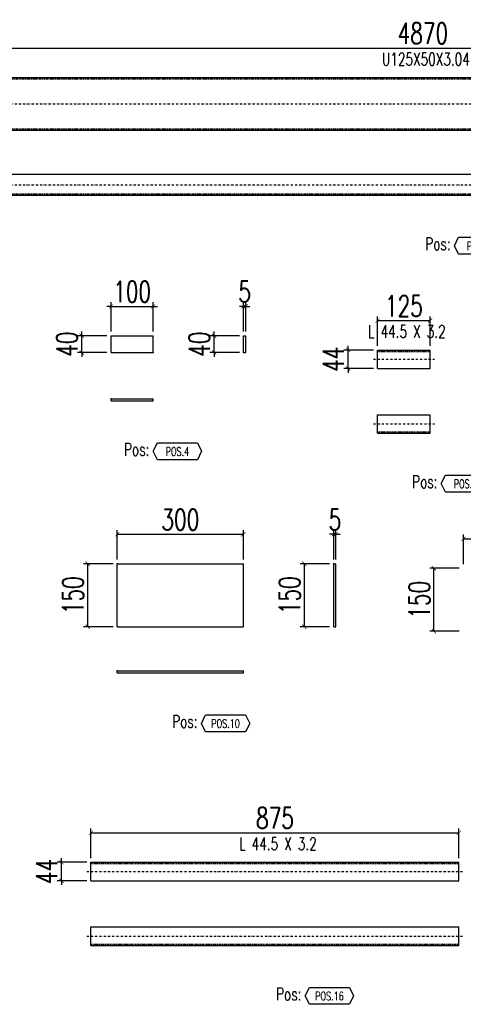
# Model space of a CAD drawing. Header units: feet. Extents: x -13577 to 173285, y -65833 to 34873.
# Tile 23 of 127: x 67005 to 68059, y -56395 to -54052. Entities that reach past the tile are written whole.
import ezdxf
from ezdxf.enums import TextEntityAlignment as Align

# ---------------------------------------------------------------- set-up
doc = ezdxf.new("R2010")
doc.units = ezdxf.units.FT
doc.header["$LTSCALE"] = 10
doc.header["$MEASUREMENT"] = 0
doc.linetypes.add('DASHDOT', pattern=[1, 0.5, -0.25, 0, -0.25])
doc.linetypes.add('HIDDEN', pattern=[0.375, 0.25, -0.125])
doc.layers.get('0').update_dxf_attribs({"linetype": 'CONTINUOUS'})
doc.layers.get('Defpoints').update_dxf_attribs({"linetype": 'CONTINUOUS'})
for name, color, linetype in [('A', 2, 'DASHDOT'), ('G', 3, 'CONTINUOUS'), ('POS_BOX', 6, 'CONTINUOUS'), ('POS_DES', 2, 'CONTINUOUS'), ('POS_MAT', 2, 'CONTINUOUS'), ('TR', 6, 'HIDDEN'), ('TXT1', 7, 'CONTINUOUS')]:
    doc.layers.add(name, color=color, linetype=linetype)
doc.styles.add('1', font='romans.shx', dxfattribs={"width": 0.7, "height": 50})
doc.styles.add('POS', font='ROMANS', dxfattribs={"width": 0.7})
doc.dimstyles.get("Standard").update_dxf_attribs({"dimtxt": 50, "dimasz": 1, "dimexe": 1, "dimexo": 1, "dimgap": 1, "dimtad": 1, "dimdec": 0, "dimdsep": 46, "dimtxsty": '1', "dimblk": 'ARCHTICK', "dimcen": 3, "dimclrd": 1, "dimclre": 1, "dimclrt": 3, "dimadec": 0, "dimazin": 0, "dimtfac": 1, "dimtdec": 0, "dimtix": 1, "dimtmove": 0, "dimatfit": 3, "dimfxl": 0, "dimtolj": 1, "dimarcsym": 0})

# ---------------------------------------------------------------- blocks, each defined once
blk = doc.blocks.new('_ArchTick')
at = {"color": 0, "linetype": 'ByBlock', "const_width": 0.15}
blk.add_lwpolyline([(-0.5, -0.5), (0.5, 0.5)], dxfattribs=at)
blk = doc.blocks.new('*D949')
at = {"layer": 'Defpoints', "color": 0}
for p in [(70398.2, -54120), (65528, -54190), (70398.2, -54190)]:
    blk.add_point(p, dxfattribs=at)
at = {"layer": 'TXT1', "color": 1, "lineweight": -2, "transparency": 16777216}
for p, q in [((65528, -54180), (65528, -54110)), ((65528, -54120), (70398.2, -54120)), ((70398.2, -54180), (70398.2, -54110))]:
    blk.add_line(p, q, dxfattribs=at)
at = {"layer": 'TXT1', "color": 1, "lineweight": -2, "transparency": 16777216, "xscale": 10, "yscale": 10, "zscale": 10, "rotation": 180}
blk.add_blockref('_ArchTick', (65528, -54120), dxfattribs=at)
at = {"layer": 'TXT1', "color": 1, "lineweight": -2, "transparency": 16777216, "xscale": 10, "yscale": 10, "zscale": 10}
blk.add_blockref('_ArchTick', (70398.2, -54120), dxfattribs=at)
at = {"layer": 'TXT1', "color": 3, "transparency": 16777216, "insert": (67963.1, -54085), "char_height": 50, "attachment_point": 5, "style": '1'}
blk.add_mtext('\\A1;4870', dxfattribs=at)
blk = doc.blocks.new('POSITION_PRO')
at = {"layer": 'POS_BOX'}
blk.add_lwpolyline([(10.5, -2), (9.5, -4), (0, -4), (-1, -2), (0, 0), (9.5, 0)], close=True, dxfattribs=at)
at = {"insert": (-7.93, -0.05), "char_height": 3, "width": 11.9956, "attachment_point": 1, "style": 'POS'}
blk.add_mtext('Pos:', dxfattribs=at)
at = {"style": 'POS', "width": 0.7}
blk.add_attdef('POS_PEZ', text='', height=2, dxfattribs=at).set_placement((4.76, -3.05), align=Align.CENTER)
at = {"layer": 'POS_DES', "style": 'POS', "width": 0.7, "flags": 1}
for tag, p in [('LAR_PRO', (-7.79, -4.53)), ('SPE_PRO', (-7.8, -5.07)), ('LUN_PRO', (-7.82, -5.58))]:
    blk.add_attdef(tag, p, '', height=0.35, dxfattribs=at)
at = {"layer": 'POS_MAT', "style": 'POS', "width": 0.7, "flags": 1}
for tag, p in [('MAT_PRO', (-6.89, -4.03)), ('NOM_PRO', (-6.94, -6.11)), ('PUN_NET', (-6.94, -7.16)), ('PUN_LIS', (-6.94, -6.63)), ('PUN_NET2', (-6.94, -7.74)), ('MAR_CMP', (-6.89, -8.22)), ('NOT_PEZ', (-6.89, -9.21)), ('QTA_PEZ', (-6.89, -8.75))]:
    blk.add_attdef(tag, text='', height=0.35, dxfattribs=at).set_placement(p, align=Align.CENTER)
blk = doc.blocks.new('*D961')
at = {"layer": 'Defpoints', "color": 0}
for p in [(67321.9, -54734.3), (67221.9, -54804.3), (67321.9, -54804.3)]:
    blk.add_point(p, dxfattribs=at)
at = {"layer": 'TXT1', "color": 1, "lineweight": -2, "transparency": 16777216}
for p, q in [((67221.9, -54794.3), (67221.9, -54724.3)), ((67321.9, -54794.3), (67321.9, -54724.3)), ((67221.9, -54734.3), (67211.9, -54734.3)), ((67221.9, -54734.3), (67321.9, -54734.3)), ((67321.9, -54734.3), (67331.9, -54734.3))]:
    blk.add_line(p, q, dxfattribs=at)
at = {"layer": 'TXT1', "color": 1, "lineweight": -2, "transparency": 16777216, "xscale": 10, "yscale": 10, "zscale": 10}
blk.add_blockref('_ArchTick', (67221.9, -54734.3), dxfattribs=at)
at = {"layer": 'TXT1', "color": 1, "lineweight": -2, "transparency": 16777216, "xscale": 10, "yscale": 10, "zscale": 10, "rotation": 180}
blk.add_blockref('_ArchTick', (67321.9, -54734.3), dxfattribs=at)
at = {"layer": 'TXT1', "color": 3, "transparency": 16777216, "insert": (67271.9, -54699.3), "char_height": 50, "attachment_point": 5, "style": '1'}
blk.add_mtext('\\A1;100', dxfattribs=at)
blk = doc.blocks.new('*D962')
at = {"layer": 'Defpoints', "color": 0}
for p in [(67151.9, -54804.3), (67221.9, -54804.3), (67221.9, -54844.3)]:
    blk.add_point(p, dxfattribs=at)
at = {"layer": 'TXT1', "color": 1, "lineweight": -2, "transparency": 16777216}
for p, q in [((67151.9, -54804.3), (67151.9, -54794.3)), ((67211.9, -54804.3), (67141.9, -54804.3)), ((67151.9, -54844.3), (67151.9, -54804.3)), ((67211.9, -54844.3), (67141.9, -54844.3)), ((67151.9, -54844.3), (67151.9, -54854.3))]:
    blk.add_line(p, q, dxfattribs=at)
at = {"layer": 'TXT1', "color": 1, "lineweight": -2, "transparency": 16777216, "xscale": 10, "yscale": 10, "zscale": 10}
for p, rotation in [((67151.9, -54804.3), 270), ((67151.9, -54844.3), 90)]:
    blk.add_blockref('_ArchTick', p, dxfattribs=dict(at, rotation=rotation))
at = {"layer": 'TXT1', "color": 3, "transparency": 16777216, "insert": (67116.9, -54824.3), "char_height": 50, "attachment_point": 5, "rotation": 90, "style": '1'}
blk.add_mtext('\\A1;40', dxfattribs=at)
blk = doc.blocks.new('*D963')
at = {"layer": 'Defpoints', "color": 0}
for p in [(67541.9, -54734.3), (67536.9, -54804.3), (67541.9, -54804.3)]:
    blk.add_point(p, dxfattribs=at)
at = {"layer": 'TXT1', "color": 1, "lineweight": -2, "transparency": 16777216}
for p, q in [((67536.9, -54794.3), (67536.9, -54724.3)), ((67541.9, -54794.3), (67541.9, -54724.3)), ((67536.9, -54734.3), (67526.9, -54734.3)), ((67536.9, -54734.3), (67541.9, -54734.3)), ((67541.9, -54734.3), (67551.9, -54734.3))]:
    blk.add_line(p, q, dxfattribs=at)
at = {"layer": 'TXT1', "color": 1, "lineweight": -2, "transparency": 16777216, "xscale": 10, "yscale": 10, "zscale": 10}
blk.add_blockref('_ArchTick', (67536.9, -54734.3), dxfattribs=at)
at = {"layer": 'TXT1', "color": 1, "lineweight": -2, "transparency": 16777216, "xscale": 10, "yscale": 10, "zscale": 10, "rotation": 180}
blk.add_blockref('_ArchTick', (67541.9, -54734.3), dxfattribs=at)
at = {"layer": 'TXT1', "color": 3, "transparency": 16777216, "insert": (67539.4, -54699.3), "char_height": 50, "attachment_point": 5, "style": '1'}
blk.add_mtext('\\A1;5', dxfattribs=at)
blk = doc.blocks.new('*D964')
at = {"layer": 'Defpoints', "color": 0}
for p in [(67466.9, -54804.3), (67536.9, -54804.3), (67536.9, -54844.3)]:
    blk.add_point(p, dxfattribs=at)
at = {"layer": 'TXT1', "color": 1, "lineweight": -2, "transparency": 16777216}
for p, q in [((67466.9, -54804.3), (67466.9, -54794.3)), ((67526.9, -54804.3), (67456.9, -54804.3)), ((67466.9, -54844.3), (67466.9, -54804.3)), ((67526.9, -54844.3), (67456.9, -54844.3)), ((67466.9, -54844.3), (67466.9, -54854.3))]:
    blk.add_line(p, q, dxfattribs=at)
at = {"layer": 'TXT1', "color": 1, "lineweight": -2, "transparency": 16777216, "xscale": 10, "yscale": 10, "zscale": 10}
for p, rotation in [((67466.9, -54804.3), 270), ((67466.9, -54844.3), 90)]:
    blk.add_blockref('_ArchTick', p, dxfattribs=dict(at, rotation=rotation))
at = {"layer": 'TXT1', "color": 3, "transparency": 16777216, "insert": (67431.9, -54824.3), "char_height": 50, "attachment_point": 5, "rotation": 90, "style": '1'}
blk.add_mtext('\\A1;40', dxfattribs=at)
blk = doc.blocks.new('POSITION_LAM')
at = {"layer": 'POS_BOX'}
blk.add_lwpolyline([(10.5, -2), (9.5, -4), (0, -4), (-1, -2), (0, 0), (9.5, 0)], close=True, dxfattribs=at)
at = {"insert": (-7.93, -0.05), "char_height": 3, "width": 11.9956, "attachment_point": 1, "style": 'POS'}
blk.add_mtext('Pos:', dxfattribs=at)
at = {"style": 'POS', "width": 0.7}
blk.add_attdef('POS_PEZ', text='', height=2, dxfattribs=at).set_placement((4.76, -3.05), align=Align.CENTER)
at = {"layer": 'POS_DES', "style": 'POS', "width": 0.7, "flags": 1}
for tag, p in [('LAR_PRO', (-7.79, -4.53)), ('SPE_PRO', (-7.8, -5.07)), ('LUN_PRO', (-7.82, -5.58))]:
    blk.add_attdef(tag, p, '', height=0.35, dxfattribs=at)
at = {"layer": 'POS_MAT', "style": 'POS', "width": 0.7, "flags": 1}
for tag, p in [('MAT_PRO', (-6.89, -4.03)), ('NOM_PRO', (-6.94, -6.11)), ('PUN_NET', (-6.94, -7.16)), ('PUN_LIS', (-6.94, -6.63)), ('PUN_NET2', (-6.94, -7.74)), ('MAR_CMP', (-6.89, -8.22)), ('NOT_PEZ', (-6.89, -9.21)), ('QTA_PEZ', (-6.89, -8.75))]:
    blk.add_attdef(tag, text='', height=0.35, dxfattribs=at).set_placement(p, align=Align.CENTER)
blk = doc.blocks.new('*D965')
at = {"layer": 'Defpoints', "color": 0}
for p in [(67980.4, -54768.2), (67855.4, -54838.2), (67980.4, -54838.2)]:
    blk.add_point(p, dxfattribs=at)
at = {"layer": 'TXT1', "color": 1, "lineweight": -2, "transparency": 16777216}
for p, q in [((67855.4, -54828.2), (67855.4, -54758.2)), ((67855.4, -54768.2), (67980.4, -54768.2)), ((67980.4, -54828.2), (67980.4, -54758.2))]:
    blk.add_line(p, q, dxfattribs=at)
at = {"layer": 'TXT1', "color": 1, "lineweight": -2, "transparency": 16777216, "xscale": 10, "yscale": 10, "zscale": 10, "rotation": 180}
blk.add_blockref('_ArchTick', (67855.4, -54768.2), dxfattribs=at)
at = {"layer": 'TXT1', "color": 1, "lineweight": -2, "transparency": 16777216, "xscale": 10, "yscale": 10, "zscale": 10}
blk.add_blockref('_ArchTick', (67980.4, -54768.2), dxfattribs=at)
at = {"layer": 'TXT1', "color": 3, "transparency": 16777216, "insert": (67917.9, -54733.2), "char_height": 50, "attachment_point": 5, "style": '1'}
blk.add_mtext('\\A1;125', dxfattribs=at)
blk = doc.blocks.new('*D966')
at = {"layer": 'Defpoints', "color": 0}
for p in [(67785.4, -54838.2), (67855.4, -54838.2), (67855.4, -54882.2)]:
    blk.add_point(p, dxfattribs=at)
at = {"layer": 'TXT1', "color": 1, "lineweight": -2, "transparency": 16777216}
for p, q in [((67845.4, -54838.2), (67775.4, -54838.2)), ((67785.4, -54838.2), (67785.4, -54828.2)), ((67785.4, -54882.2), (67785.4, -54838.2)), ((67845.4, -54882.2), (67775.4, -54882.2)), ((67785.4, -54882.2), (67785.4, -54892.2))]:
    blk.add_line(p, q, dxfattribs=at)
at = {"layer": 'TXT1', "color": 1, "lineweight": -2, "transparency": 16777216, "xscale": 10, "yscale": 10, "zscale": 10}
for p, rotation in [((67785.4, -54838.2), 270), ((67785.4, -54882.2), 90)]:
    blk.add_blockref('_ArchTick', p, dxfattribs=dict(at, rotation=rotation))
at = {"layer": 'TXT1', "color": 3, "transparency": 16777216, "insert": (67750.4, -54860.2), "char_height": 50, "attachment_point": 5, "rotation": 90, "style": '1'}
blk.add_mtext('\\A1;44', dxfattribs=at)
blk = doc.blocks.new('*D985')
at = {"layer": 'Defpoints', "color": 0}
for p in [(67536.4, -55276.7), (67236.4, -55346.7), (67536.4, -55346.7)]:
    blk.add_point(p, dxfattribs=at)
at = {"layer": 'TXT1', "color": 1, "lineweight": -2, "transparency": 16777216}
for p, q in [((67236.4, -55336.7), (67236.4, -55266.7)), ((67536.4, -55336.7), (67536.4, -55266.7)), ((67236.4, -55276.7), (67536.4, -55276.7))]:
    blk.add_line(p, q, dxfattribs=at)
at = {"layer": 'TXT1', "color": 1, "lineweight": -2, "transparency": 16777216, "xscale": 10, "yscale": 10, "zscale": 10, "rotation": 180}
blk.add_blockref('_ArchTick', (67236.4, -55276.7), dxfattribs=at)
at = {"layer": 'TXT1', "color": 1, "lineweight": -2, "transparency": 16777216, "xscale": 10, "yscale": 10, "zscale": 10}
blk.add_blockref('_ArchTick', (67536.4, -55276.7), dxfattribs=at)
at = {"layer": 'TXT1', "color": 3, "transparency": 16777216, "insert": (67386.4, -55241.7), "char_height": 50, "attachment_point": 5, "style": '1'}
blk.add_mtext('\\A1;300', dxfattribs=at)
blk = doc.blocks.new('*D986')
at = {"layer": 'Defpoints', "color": 0}
for p in [(67166.4, -55346.7), (67236.4, -55346.7), (67236.4, -55496.7)]:
    blk.add_point(p, dxfattribs=at)
at = {"layer": 'TXT1', "color": 1, "lineweight": -2, "transparency": 16777216}
for p, q in [((67226.4, -55346.7), (67156.4, -55346.7)), ((67166.4, -55496.7), (67166.4, -55346.7)), ((67226.4, -55496.7), (67156.4, -55496.7))]:
    blk.add_line(p, q, dxfattribs=at)
at = {"layer": 'TXT1', "color": 1, "lineweight": -2, "transparency": 16777216, "xscale": 10, "yscale": 10, "zscale": 10}
for p, rotation in [((67166.4, -55346.7), 90), ((67166.4, -55496.7), 270)]:
    blk.add_blockref('_ArchTick', p, dxfattribs=dict(at, rotation=rotation))
at = {"layer": 'TXT1', "color": 3, "transparency": 16777216, "insert": (67131.4, -55421.7), "char_height": 50, "attachment_point": 5, "rotation": 90, "style": '1'}
blk.add_mtext('\\A1;150', dxfattribs=at)
blk = doc.blocks.new('*D987')
at = {"layer": 'Defpoints', "color": 0}
for p in [(67756.4, -55276.7), (67751.4, -55346.7), (67756.4, -55346.7)]:
    blk.add_point(p, dxfattribs=at)
at = {"layer": 'TXT1', "color": 1, "lineweight": -2, "transparency": 16777216}
for p, q in [((67751.4, -55336.7), (67751.4, -55266.7)), ((67756.4, -55336.7), (67756.4, -55266.7)), ((67751.4, -55276.7), (67741.4, -55276.7)), ((67751.4, -55276.7), (67756.4, -55276.7)), ((67756.4, -55276.7), (67766.4, -55276.7))]:
    blk.add_line(p, q, dxfattribs=at)
at = {"layer": 'TXT1', "color": 1, "lineweight": -2, "transparency": 16777216, "xscale": 10, "yscale": 10, "zscale": 10}
blk.add_blockref('_ArchTick', (67751.4, -55276.7), dxfattribs=at)
at = {"layer": 'TXT1', "color": 1, "lineweight": -2, "transparency": 16777216, "xscale": 10, "yscale": 10, "zscale": 10, "rotation": 180}
blk.add_blockref('_ArchTick', (67756.4, -55276.7), dxfattribs=at)
at = {"layer": 'TXT1', "color": 3, "transparency": 16777216, "insert": (67753.9, -55241.7), "char_height": 50, "attachment_point": 5, "style": '1'}
blk.add_mtext('\\A1;5', dxfattribs=at)
blk = doc.blocks.new('*D988')
at = {"layer": 'Defpoints', "color": 0}
for p in [(67681.4, -55346.7), (67751.4, -55346.7), (67751.4, -55496.7)]:
    blk.add_point(p, dxfattribs=at)
at = {"layer": 'TXT1', "color": 1, "lineweight": -2, "transparency": 16777216}
for p, q in [((67741.4, -55346.7), (67671.4, -55346.7)), ((67681.4, -55496.7), (67681.4, -55346.7)), ((67741.4, -55496.7), (67671.4, -55496.7))]:
    blk.add_line(p, q, dxfattribs=at)
at = {"layer": 'TXT1', "color": 1, "lineweight": -2, "transparency": 16777216, "xscale": 10, "yscale": 10, "zscale": 10}
for p, rotation in [((67681.4, -55346.7), 90), ((67681.4, -55496.7), 270)]:
    blk.add_blockref('_ArchTick', p, dxfattribs=dict(at, rotation=rotation))
at = {"layer": 'TXT1', "color": 3, "transparency": 16777216, "insert": (67646.4, -55421.7), "char_height": 50, "attachment_point": 5, "rotation": 90, "style": '1'}
blk.add_mtext('\\A1;150', dxfattribs=at)
blk = doc.blocks.new('*D989')
at = {"layer": 'Defpoints', "color": 0}
for p in [(68324.5, -55287.6), (68059.5, -55357.6), (68324.5, -55357.6)]:
    blk.add_point(p, dxfattribs=at)
at = {"layer": 'TXT1', "color": 1, "lineweight": -2, "transparency": 16777216}
for p, q in [((68059.5, -55347.6), (68059.5, -55277.6)), ((68059.5, -55287.6), (68324.5, -55287.6)), ((68324.5, -55347.6), (68324.5, -55277.6))]:
    blk.add_line(p, q, dxfattribs=at)
at = {"layer": 'TXT1', "color": 1, "lineweight": -2, "transparency": 16777216, "xscale": 10, "yscale": 10, "zscale": 10, "rotation": 180}
blk.add_blockref('_ArchTick', (68059.5, -55287.6), dxfattribs=at)
at = {"layer": 'TXT1', "color": 1, "lineweight": -2, "transparency": 16777216, "xscale": 10, "yscale": 10, "zscale": 10}
blk.add_blockref('_ArchTick', (68324.5, -55287.6), dxfattribs=at)
at = {"layer": 'TXT1', "color": 3, "transparency": 16777216, "insert": (68192, -55252.6), "char_height": 50, "attachment_point": 5, "style": '1'}
blk.add_mtext('\\A1;265', dxfattribs=at)
blk = doc.blocks.new('*D990')
at = {"layer": 'Defpoints', "color": 0}
for p in [(67989.5, -55357.6), (68059.5, -55357.6), (68059.5, -55507.6)]:
    blk.add_point(p, dxfattribs=at)
at = {"layer": 'TXT1', "color": 1, "lineweight": -2, "transparency": 16777216}
for p, q in [((68049.5, -55357.6), (67979.5, -55357.6)), ((67989.5, -55507.6), (67989.5, -55357.6)), ((68049.5, -55507.6), (67979.5, -55507.6))]:
    blk.add_line(p, q, dxfattribs=at)
at = {"layer": 'TXT1', "color": 1, "lineweight": -2, "transparency": 16777216, "xscale": 10, "yscale": 10, "zscale": 10}
for p, rotation in [((67989.5, -55357.6), 90), ((67989.5, -55507.6), 270)]:
    blk.add_blockref('_ArchTick', p, dxfattribs=dict(at, rotation=rotation))
at = {"layer": 'TXT1', "color": 3, "transparency": 16777216, "insert": (67954.5, -55432.6), "char_height": 50, "attachment_point": 5, "rotation": 90, "style": '1'}
blk.add_mtext('\\A1;150', dxfattribs=at)
blk = doc.blocks.new('*D1015')
at = {"layer": 'Defpoints', "color": 0}
for p in [(68048.9, -55987.2), (67173.9, -56057.2), (68048.9, -56057.2)]:
    blk.add_point(p, dxfattribs=at)
at = {"layer": 'TXT1', "color": 1, "lineweight": -2, "transparency": 16777216}
for p, q in [((67173.9, -56047.2), (67173.9, -55977.2)), ((67173.9, -55987.2), (68048.9, -55987.2)), ((68048.9, -56047.2), (68048.9, -55977.2))]:
    blk.add_line(p, q, dxfattribs=at)
at = {"layer": 'TXT1', "color": 1, "lineweight": -2, "transparency": 16777216, "xscale": 10, "yscale": 10, "zscale": 10, "rotation": 180}
blk.add_blockref('_ArchTick', (67173.9, -55987.2), dxfattribs=at)
at = {"layer": 'TXT1', "color": 1, "lineweight": -2, "transparency": 16777216, "xscale": 10, "yscale": 10, "zscale": 10}
blk.add_blockref('_ArchTick', (68048.9, -55987.2), dxfattribs=at)
at = {"layer": 'TXT1', "color": 3, "transparency": 16777216, "insert": (67611.4, -55952.2), "char_height": 50, "attachment_point": 5, "style": '1'}
blk.add_mtext('\\A1;875', dxfattribs=at)
blk = doc.blocks.new('*D1016')
at = {"layer": 'Defpoints', "color": 0}
for p in [(67103.9, -56057.2), (67173.9, -56057.2), (67173.9, -56101.2)]:
    blk.add_point(p, dxfattribs=at)
at = {"layer": 'TXT1', "color": 1, "lineweight": -2, "transparency": 16777216}
for p, q in [((67163.9, -56057.2), (67093.9, -56057.2)), ((67103.9, -56057.2), (67103.9, -56047.2)), ((67103.9, -56101.2), (67103.9, -56057.2)), ((67163.9, -56101.2), (67093.9, -56101.2)), ((67103.9, -56101.2), (67103.9, -56111.2))]:
    blk.add_line(p, q, dxfattribs=at)
at = {"layer": 'TXT1', "color": 1, "lineweight": -2, "transparency": 16777216, "xscale": 10, "yscale": 10, "zscale": 10}
for p, rotation in [((67103.9, -56057.2), 270), ((67103.9, -56101.2), 90)]:
    blk.add_blockref('_ArchTick', p, dxfattribs=dict(at, rotation=rotation))
at = {"layer": 'TXT1', "color": 3, "transparency": 16777216, "insert": (67068.9, -56079.2), "char_height": 50, "attachment_point": 5, "rotation": 90, "style": '1'}
blk.add_mtext('\\A1;44', dxfattribs=at)

msp = doc.modelspace()

# ---------------------------------------------------------------- linework, layer by layer
at = {"layer": 'A'}
for p, q in [((65518, -54252.5), (70408.2, -54252.5)), ((65518, -54445), (70408.2, -54445)), ((67845.4, -54860.2), (67990.4, -54860.2)), ((67845.4, -55014.2), (67990.4, -55014.2)), ((67163.9, -56079.2), (68058.9, -56079.2)), ((67163.9, -56233.2), (68058.9, -56233.2))]:
    msp.add_line(p, q, dxfattribs=at)
for p in [(67321.9, -54844.3), (67536.9, -54844.3), (67855.4, -54841.4), (67221.9, -54954.3), (67855.4, -55033), (67236.4, -55346.7), (67751.4, -55346.7), (67236.4, -55601.7), (67173.9, -56060.4), (67173.9, -56252)]:
    msp.add_point(p, dxfattribs=at)
at = {"layer": 'G'}
for p, q in [((65528, -54190), (70398.2, -54190)), ((65528, -54315), (70398.2, -54315)), ((65528, -54420), (70398.2, -54420)), ((65528, -54470), (70398.2, -54470)), ((67221.9, -54844.3), (67221.9, -54804.3)), ((67221.9, -54804.3), (67321.9, -54804.3)), ((67321.9, -54844.3), (67321.9, -54804.3)), ((67536.9, -54844.3), (67536.9, -54804.3)), ((67536.9, -54804.3), (67541.9, -54804.3)), ((67541.9, -54844.3), (67541.9, -54804.3)), ((67221.9, -54844.3), (67321.9, -54844.3)), ((67536.9, -54844.3), (67541.9, -54844.3)), ((67855.4, -54838.2), (67980.4, -54838.2)), ((67855.4, -54882.2), (67855.4, -54838.2)), ((67980.4, -54882.2), (67980.4, -54838.2)), ((67855.4, -54882.2), (67980.4, -54882.2)), ((67221.9, -54954.3), (67321.9, -54954.3)), ((67221.9, -54959.3), (67221.9, -54954.3)), ((67221.9, -54959.3), (67321.9, -54959.3)), ((67321.9, -54959.3), (67321.9, -54954.3)), ((67855.4, -54992.2), (67980.4, -54992.2)), ((67855.4, -55036.2), (67855.4, -54992.2)), ((67980.4, -55036.2), (67980.4, -54992.2)), ((67855.4, -55036.2), (67980.4, -55036.2)), ((67236.4, -55346.7), (67536.4, -55346.7)), ((67236.4, -55496.7), (67236.4, -55346.7)), ((67536.4, -55496.7), (67536.4, -55346.7)), ((67751.4, -55346.7), (67756.4, -55346.7)), ((67751.4, -55496.7), (67751.4, -55346.7)), ((67756.4, -55496.7), (67756.4, -55346.7)), ((67236.4, -55496.7), (67536.4, -55496.7)), ((67751.4, -55496.7), (67756.4, -55496.7)), ((67236.4, -55601.7), (67536.4, -55601.7)), ((67236.4, -55606.7), (67236.4, -55601.7)), ((67236.4, -55606.7), (67536.4, -55606.7)), ((67536.4, -55606.7), (67536.4, -55601.7)), ((67173.9, -56057.2), (68048.9, -56057.2)), ((67173.9, -56101.2), (67173.9, -56057.2)), ((68048.9, -56101.2), (68048.9, -56057.2)), ((67173.9, -56101.2), (68048.9, -56101.2)), ((67173.9, -56211.2), (68048.9, -56211.2)), ((67173.9, -56255.2), (67173.9, -56211.2)), ((68048.9, -56255.2), (68048.9, -56211.2)), ((67173.9, -56255.2), (68048.9, -56255.2))]:
    msp.add_line(p, q, dxfattribs=at)
for p in [(67321.9, -54844.3), (67536.9, -54844.3), (67855.4, -54841.4), (67221.9, -54954.3), (67855.4, -55033), (67236.4, -55346.7), (67751.4, -55346.7), (67236.4, -55601.7), (67173.9, -56060.4), (67173.9, -56252)]:
    msp.add_point(p, dxfattribs=at)
at = {"layer": 'TR'}
for p, q in [((65528, -54193), (70398.2, -54193)), ((65528, -54311.9), (70398.2, -54311.9)), ((65528, -54466.9), (70398.2, -54466.9)), ((67855.4, -54841.4), (67980.4, -54841.4)), ((67855.4, -55033), (67980.4, -55033)), ((67173.9, -56060.4), (68048.9, -56060.4)), ((67173.9, -56252), (68048.9, -56252))]:
    msp.add_line(p, q, dxfattribs=at)
for p in [(67321.9, -54844.3), (67536.9, -54844.3), (67855.4, -54841.4), (67221.9, -54954.3), (67855.4, -55033), (67236.4, -55346.7), (67751.4, -55346.7), (67236.4, -55601.7), (67173.9, -56060.4), (67173.9, -56252)]:
    msp.add_point(p, dxfattribs=at)

# ---------------------------------------------------------------- block references
at = {"xscale": 10, "yscale": 10, "zscale": 10}
for name, p, values in [('POSITION_PRO', (68048.1, -54570), {'POS_PEZ': 'POS.1'}), ('POSITION_LAM', (67331.9, -55059.3), {'POS_PEZ': 'POS.4'}), ('POSITION_PRO', (68016.9, -55136.2), {'POS_PEZ': 'POS.5'}), ('POSITION_LAM', (67446.4, -55706.7), {'POS_PEZ': 'POS.10'}), ('POSITION_PRO', (67693.4, -56355.2), {'POS_PEZ': 'POS.16'})]:
    msp.add_blockref(name, p, dxfattribs=at).add_auto_attribs(values)

# ---------------------------------------------------------------- texts
at = {"layer": 'TXT1', "color": 7, "style": '1', "width": 0.7}
for s, p in [(' U125X50X3.04', (67963.1, -54170)), (' L 44.5 X 3.2', (67917.9, -54818.2)), (' L 44.5 X 3.2', (67611.4, -56037.2))]:
    msp.add_text(s, height=30, dxfattribs=at).set_placement(p, align=Align.BOTTOM_CENTER)

# ---------------------------------------------------------------- dimensions: what is measured, and where the dimension line sits
at = {"layer": 'TXT1'}
for base, p1, p2, picture, middle in [((70398.2, -54120), (65528, -54190), (70398.2, -54190), '*D949', (67963.1, -54085)), ((67321.9, -54734.3), (67221.9, -54804.3), (67321.9, -54804.3), '*D961', (67271.9, -54699.3)), ((67541.9, -54734.3), (67536.9, -54804.3), (67541.9, -54804.3), '*D963', (67539.4, -54699.3)), ((67980.4, -54768.2), (67855.4, -54838.2), (67980.4, -54838.2), '*D965', (67917.9, -54733.2)), ((67536.4, -55276.7), (67236.4, -55346.7), (67536.4, -55346.7), '*D985', (67386.4, -55241.7)), ((67756.4, -55276.7), (67751.4, -55346.7), (67756.4, -55346.7), '*D987', (67753.9, -55241.7)), ((68324.5, -55287.6), (68059.5, -55357.6), (68324.5, -55357.6), '*D989', (68192, -55252.6)), ((68048.9, -55987.2), (67173.9, -56057.2), (68048.9, -56057.2), '*D1015', (67611.4, -55952.2))]:
    dim = msp.add_linear_dim(base=base, p1=p1, p2=p2, dimstyle='Standard', override={"dimscale": 10}, dxfattribs=at)
    dim.commit()
    dim.dimension.update_dxf_attribs({"geometry": picture, "text_midpoint": middle})
for base, p1, p2, picture, middle in [((67151.9, -54804.3), (67221.9, -54844.3), (67221.9, -54804.3), '*D962', (67116.9, -54824.3)), ((67466.9, -54804.3), (67536.9, -54844.3), (67536.9, -54804.3), '*D964', (67431.9, -54824.3)), ((67785.4, -54838.2), (67855.4, -54882.2), (67855.4, -54838.2), '*D966', (67750.4, -54860.2)), ((67166.4, -55346.7), (67236.4, -55496.7), (67236.4, -55346.7), '*D986', (67131.4, -55421.7)), ((67681.4, -55346.7), (67751.4, -55496.7), (67751.4, -55346.7), '*D988', (67646.4, -55421.7)), ((67989.5, -55357.6), (68059.5, -55507.6), (68059.5, -55357.6), '*D990', (67954.5, -55432.6)), ((67103.9, -56057.2), (67173.9, -56101.2), (67173.9, -56057.2), '*D1016', (67068.9, -56079.2))]:
    dim = msp.add_linear_dim(base=base, p1=p1, p2=p2, angle=90, dimstyle='Standard', override={"dimscale": 10}, dxfattribs=at)
    dim.commit()
    dim.dimension.update_dxf_attribs({"geometry": picture, "text_midpoint": middle})

doc.saveas('drawing.dxf')
